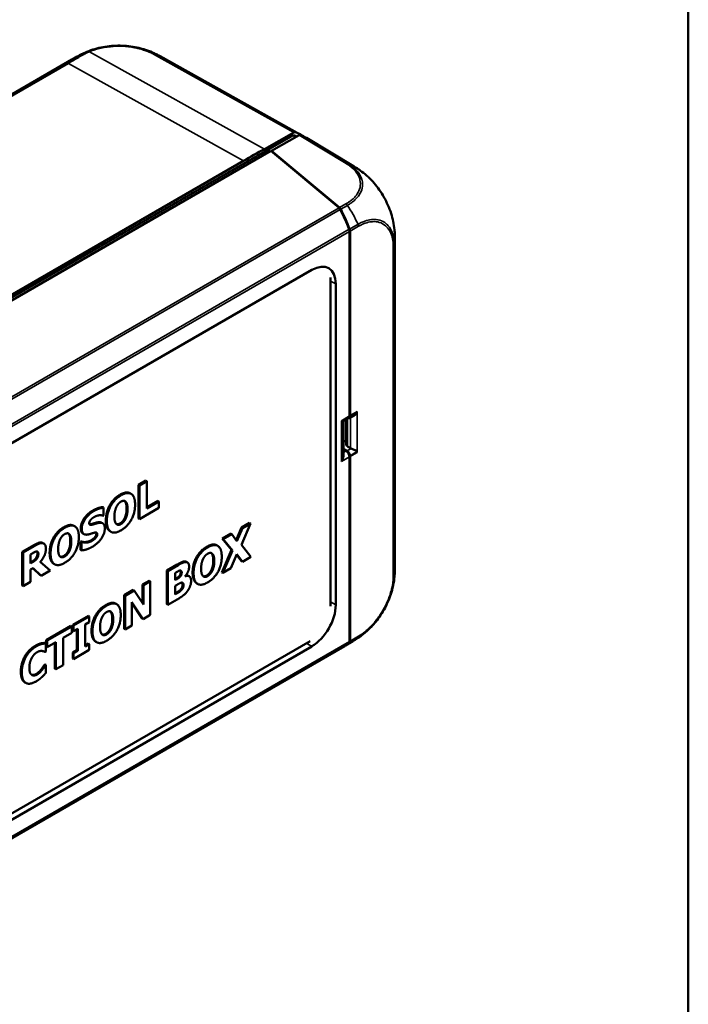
# Model space of a CAD drawing. Header units: millimetres. Extents: x 20 to 574, y 18 to 400.
# Tile 10 of 11: x 475 to 574, y 104 to 250. Entities that reach past the tile are written whole.
import ezdxf

# ---------------------------------------------------------------- set-up
doc = ezdxf.new("R2010")
doc.units = ezdxf.units.MM
doc.header["$LTSCALE"] = 2
for name, color, linetype, lineweight in [('Border (ISO)', 7, 'Continuous', 50), ('Visible (ISO)', 7, 'Continuous', 50), ('Visible Narrow (ISO)', 7, 'Continuous', 35)]:
    doc.layers.add(name, color=color, linetype=linetype, lineweight=lineweight)

# ---------------------------------------------------------------- blocks, each defined once
blk = doc.blocks.new('Borders Border')
at = {"layer": 'Border (ISO)'}
blk.add_line((287, 200), (287, 10), dxfattribs=at)

msp = doc.modelspace()

# ---------------------------------------------------------------- linework, layer by layer
at = {"layer": 'Visible (ISO)'}
for p, q in [((482.81, 244.21), (398.42, 195.49)), ((482.84, 244.23), (483.59, 244.66)), ((495.87, 244.71), (516.6, 233.15)), ((511.29, 230.99), (515.64, 233.45)), ((509.75, 229.7), (515.51, 232.97)), ((516.42, 233.02), (512.37, 230.73)), ((517.51, 232.64), (524.5, 228.45)), ((423.82, 179.68), (512.24, 230.73)), ((522.34, 222.29), (512.24, 230.73)), ((512.37, 230.73), (512.37, 230.63)), ((512.37, 230.73), (522.41, 222.33)), ((424.9, 180.71), (509.75, 229.7)), ((426.44, 182.01), (508.21, 229.22)), ((523.89, 218.38), (523.89, 218.8)), ((523.96, 217.84), (523.96, 218.85)), ((523.89, 191.49), (523.89, 218.38)), ((523.96, 191.55), (523.96, 217.84)), ((530.6, 168.99), (530.6, 217.69)), ((446.03, 171.36), (518.32, 213.1)), ((521.06, 163.34), (521.06, 211.97)), ((521.85, 211.06), (521.85, 163.52)), ((523.75, 191.17), (522.97, 190.72)), ((523.41, 190.97), (523.41, 187.28)), ((524.54, 191.51), (523.83, 191.17)), ((523.96, 191.45), (523.96, 191.55)), ((522.98, 185.63), (522.98, 190.72)), ((522.98, 187.61), (523.41, 187.9)), ((523.54, 186.31), (522.98, 186.64)), ((522.98, 186.56), (523.41, 186.31)), ((524.03, 186.73), (523.61, 186.98)), ((523.89, 158.56), (523.89, 185.45)), ((523.96, 185.47), (523.96, 185.57)), ((523.96, 159.18), (523.96, 185.47)), ((492.67, 181.31), (493.76, 181.93)), ((492.67, 176.32), (492.67, 181.31)), ((492.67, 181.31), (492.81, 181.22)), ((493.9, 181.85), (492.81, 181.22)), ((492.81, 181.22), (492.81, 176.24)), ((493.76, 181.93), (493.9, 181.85)), ((493.9, 177.82), (493.9, 181.85)), ((491.42, 180.05), (491.56, 179.97)), ((487.38, 178), (487.52, 177.92)), ((487.52, 176.78), (487.52, 177.92)), ((490.62, 178.9), (490.76, 178.82)), ((492.81, 176.24), (495.69, 177.9)), ((493.9, 177.98), (495.55, 178.93)), ((495.69, 178.85), (493.9, 177.82)), ((495.55, 178.93), (495.69, 178.85)), ((495.69, 177.9), (495.69, 178.85)), ((487.42, 176.73), (487.52, 176.78)), ((492.67, 176.32), (492.81, 176.24)), ((483.1, 175.24), (483.24, 175.16)), ((487.25, 175.68), (487.4, 175.6)), ((507.13, 173.09), (507.9, 174.99)), ((508.04, 174.91), (507.24, 172.94)), ((507.89, 172.4), (509.24, 175.6)), ((507.9, 174.99), (509.1, 175.68)), ((507.9, 174.99), (508.04, 174.91)), ((509.24, 175.6), (508.04, 174.91)), ((509.1, 175.68), (509.24, 175.6)), ((482.29, 174.09), (482.43, 174.01)), ((484.45, 174.09), (484.59, 174.01)), ((486.17, 173.49), (486.31, 173.41)), ((488.46, 174.42), (488.61, 174.34)), ((505.07, 173.36), (506.32, 174.08)), ((506.46, 174), (505.21, 173.27)), ((506.32, 174.08), (506.46, 174)), ((507.24, 172.94), (506.46, 174)), ((475.47, 171.37), (477.21, 172.38)), ((477.35, 172.29), (475.61, 171.29)), ((478.52, 172.69), (478.66, 172.6)), ((484.11, 172.86), (484.21, 172.92)), ((484.11, 171.68), (484.11, 172.86)), ((484.11, 172.86), (484.25, 172.78)), ((484.21, 172.92), (484.35, 172.84)), ((484.35, 172.84), (484.25, 172.78)), ((484.25, 172.78), (484.25, 171.6)), ((504.25, 172.35), (504.39, 172.27)), ((506.42, 171.66), (505.07, 173.36)), ((505.07, 173.36), (505.21, 173.27)), ((505.21, 173.27), (506.56, 171.58)), ((509.29, 170.65), (507.89, 172.4)), ((475.47, 166.39), (475.47, 171.37)), ((475.47, 171.37), (475.61, 171.29)), ((475.61, 171.29), (475.61, 166.31)), ((476.69, 171), (477.05, 171.21)), ((476.69, 169.66), (476.69, 171)), ((484.11, 171.68), (484.25, 171.6)), ((503.44, 171.2), (503.58, 171.11)), ((505.01, 168.34), (506.42, 171.66)), ((506.56, 171.58), (505.15, 168.26)), ((506.35, 168.95), (507.2, 171.03)), ((506.42, 171.66), (506.56, 171.58)), ((507.89, 170.01), (507.18, 170.96)), ((507.2, 171.03), (508.04, 169.92)), ((508.04, 169.92), (509.29, 170.65)), ((476.69, 169.82), (476.86, 169.92)), ((477, 169.84), (476.69, 169.66)), ((479.6, 168.61), (478.15, 169.89)), ((480.14, 169.62), (480.28, 169.53)), ((496.86, 168.62), (498.38, 169.49)), ((498.52, 169.41), (497, 168.53)), ((499.77, 169.9), (499.92, 169.82)), ((507.89, 170.01), (508.04, 169.92)), ((476.69, 168.76), (477.08, 168.99)), ((476.69, 166.93), (476.69, 168.76)), ((478.14, 167.93), (477.05, 168.97)), ((477.08, 168.99), (478.28, 167.85)), ((478.14, 167.93), (478.28, 167.85)), ((478.28, 167.85), (479.6, 168.61)), ((496.86, 163.63), (496.86, 168.62)), ((496.86, 168.62), (497, 168.53)), ((497, 168.53), (497, 163.55)), ((498.08, 168.25), (498.15, 168.29)), ((498.08, 167.19), (498.08, 168.25)), ((499.57, 167.77), (499.57, 167.79)), ((500.04, 167.84), (500.18, 167.76)), ((505.01, 168.34), (505.15, 168.26)), ((505.15, 168.26), (506.35, 168.95)), ((475.47, 166.39), (475.61, 166.31)), ((475.61, 166.31), (476.69, 166.93)), ((493.25, 166.53), (494.24, 167.11)), ((493.25, 163.81), (493.25, 166.53)), ((493.25, 166.53), (493.4, 166.45)), ((494.39, 167.02), (493.4, 166.45)), ((493.4, 166.45), (493.4, 163.6)), ((494.24, 167.11), (494.39, 167.02)), ((494.39, 162.04), (494.39, 167.02)), ((498.21, 167.27), (498.08, 167.19)), ((498.08, 166.34), (498.28, 166.45)), ((498.08, 165.08), (498.08, 166.34)), ((501.29, 166.72), (501.43, 166.64)), ((490.55, 164.97), (491.88, 165.74)), ((490.55, 159.99), (490.55, 164.97)), ((490.55, 164.97), (490.69, 164.89)), ((492.02, 165.66), (490.69, 164.89)), ((490.69, 164.89), (490.69, 159.91)), ((491.88, 165.74), (492.02, 165.66)), ((493.4, 163.6), (492.02, 165.66)), ((498.14, 165.12), (498.08, 165.08)), ((489.3, 163.72), (489.44, 163.64)), ((491.68, 163.95), (493.34, 161.44)), ((491.68, 160.48), (491.68, 163.95)), ((493.2, 161.52), (491.68, 163.82)), ((496.86, 163.63), (497, 163.55)), ((497, 163.55), (498.72, 164.55)), ((482.94, 160.58), (485.26, 161.92)), ((485.4, 161.84), (483.08, 160.5)), ((485.26, 161.92), (485.4, 161.84)), ((485.4, 160.97), (485.4, 161.84)), ((488.49, 162.57), (488.64, 162.49)), ((493.34, 161.44), (494.39, 162.04)), ((479.04, 158.33), (482.67, 160.42)), ((482.81, 160.34), (479.18, 158.24)), ((482.67, 160.42), (482.81, 160.34)), ((482.81, 159.39), (482.81, 160.34)), ((482.94, 159.71), (482.94, 160.58)), ((482.94, 160.58), (483.08, 160.5)), ((483.08, 160.5), (483.08, 159.63)), ((484.78, 160.61), (485.4, 160.97)), ((484.78, 157.37), (484.78, 160.61)), ((490.69, 159.91), (491.68, 160.48)), ((493.2, 161.52), (493.34, 161.44)), ((481.54, 158.66), (482.81, 159.39)), ((482.94, 159.71), (483.08, 159.63)), ((483.08, 159.63), (483.7, 159.99)), ((483.56, 156.82), (483.56, 159.91)), ((483.7, 159.99), (483.7, 156.74)), ((490.55, 159.99), (490.69, 159.91)), ((523.96, 158.18), (523.96, 159.18)), ((526.76, 159.94), (526.76, 159.94)), ((439.44, 109.1), (523.18, 157.45)), ((444.85, 115.89), (518.08, 158.17)), ((518.32, 157.4), (446.03, 115.67)), ((478.24, 157.84), (478.38, 157.76)), ((478.84, 157.9), (478.98, 157.81)), ((478.98, 156.63), (478.98, 157.81)), ((479.04, 157.38), (479.04, 158.33)), ((479.04, 158.33), (479.18, 158.24)), ((479.04, 157.38), (479.18, 157.29)), ((479.18, 158.24), (479.18, 157.29)), ((479.18, 157.29), (480.45, 158.03)), ((480.31, 154.08), (480.31, 157.95)), ((480.45, 158.03), (480.45, 154)), ((481.54, 154.63), (481.54, 158.66)), ((484.78, 157.53), (485.26, 157.81)), ((485.4, 157.72), (484.78, 157.37)), ((485.26, 157.81), (485.4, 157.72)), ((485.4, 156.86), (485.4, 157.72)), ((486.34, 158.09), (486.48, 158.01)), ((523.27, 157.51), (524.4, 158.17)), ((523.89, 158.14), (523.89, 158.56)), ((478.88, 156.56), (478.98, 156.63)), ((482.94, 156.47), (483.56, 156.82)), ((482.94, 155.6), (482.94, 156.47)), ((482.94, 156.47), (483.08, 156.38)), ((483.08, 155.52), (485.4, 156.86)), ((483.7, 156.74), (483.08, 156.38)), ((483.08, 156.38), (483.08, 155.52)), ((483.56, 156.82), (483.7, 156.74)), ((478.75, 154.68), (478.84, 154.73)), ((478.75, 154.68), (478.89, 154.6)), ((478.84, 154.73), (478.98, 154.65)), ((478.98, 154.65), (478.89, 154.6)), ((478.98, 153.48), (478.98, 154.65)), ((480.45, 154), (481.54, 154.63)), ((482.94, 155.6), (483.08, 155.52)), ((478.3, 154.02), (478.44, 153.94)), ((480.31, 154.08), (480.45, 154)), ((475.86, 152.07), (476, 151.99))]:
    msp.add_line(p, q, dxfattribs=at)
for centre, major_axis, ratio, start_param, end_param in [((490.99, 231.61), (-7.4, 13.05), 0.582215, 6.282855, 6.283048), ((488.57, 231.6), (7.3, 13.1), 0.577173, 6.283034, 6.28746), ((515.64, 233.04), (0.25, 0.433), 0.577306, 0.102508, 0.776633), ((509.17, 220.12), (7.5, 12.99), 0.57735, 6.241919, 6.385701), ((515.54, 232.67), (-0.234, -0.312), 0.626788, 3.317289, 4.105913), ((509.17, 220.12), (7.25, 12.56), 0.57735, 0.042039, 0.090095), ((516.41, 232.61), (0.25, 0.433), 0.577299, 0.102573, 0.776746), ((509.94, 219.69), (7.5, 12.99), 0.57735, 6.273745, 6.385774), ((508.18, -179.06), (250.02, 433.05), 0.577306, 0.776633, 0.78536), ((516.84, 215.56), (7.64, 12.91), 0.579966, 6.279891, 6.280132), ((522.33, 221.88), (-0.193, 0.465), 0.469287, 4.876326, 5.550482), ((522.4, 221.93), (0.193, -0.465), 0.469991, 1.735057, 2.408308), ((517, 217.09), (-5.79, 13.95), 0.469287, 4.662569, 4.876326), ((517.07, 217.13), (-5.78, 13.94), 0.469993, 4.662639, 4.876603), ((523.6, 219.04), (-0.193, 0.465), 0.469287, 3.988413, 4.662569), ((523.67, 219.09), (0.193, -0.465), 0.469991, 0.847753, 1.521093), ((518.31, 209), (2.51, 4.34), 0.575771, 5.499157, 7.067214), ((523.54, 191.7), (-0.295, 0.524), 0.572699, 2.797814, 3.935434), ((523.4, 191.77), (-0.345, 0.609), 0.57229, 3.14588, 3.931279), ((524.11, 187.31), (-0.699, -0.059), 0.624752, 6.23088, 7.016279), ((524.53, 187.07), (-0.699, -0.059), 0.624752, 0.733093, 0.875782), ((523.4, 185.74), (-0.345, 0.609), 0.57229, 3.931279, 5.493348), ((523.54, 185.82), (0.295, -0.524), 0.571828, 0.793056, 2.364613), ((515.6, 168.94), (15, 0.08), 0.573725, 6.280049, 6.280094), ((518.31, 161.49), (2.5, 4.33), 0.578934, 3.92836, 5.496418), ((517, 171.21), (-5.79, 13.95), 0.469287, 3.203015, 3.314256), ((517.07, 171.26), (5.79, -13.96), 0.468582, 0.054215, 0.172626), ((523.6, 158.38), (-0.193, 0.465), 0.469287, 3.314256, 3.988413), ((523.67, 158.42), (0.193, -0.465), 0.46858, 0.172637, 0.845947), ((516.8, 171.1), (7.6, -12.93), 0.572244, 6.28308, 6.283089)]:
    msp.add_ellipse(centre, major_axis=major_axis, ratio=ratio, start_param=start_param, end_param=end_param, dxfattribs=at)
for points, degree, knots in [([(485.93, 245.7), (486.68, 245.94), (487.51, 246.12), (489.19, 246.3), (490.06, 246.31), (491.74, 246.17), (492.57, 246.01), (493.41, 245.76), (493.49, 245.74), (493.57, 245.71)], 3, [0.0000018, 0.0000018, 0.0000018, 0.0000018, 0.2582469, 0.2582469, 0.5124826, 0.5124826, 0.7675129, 0.7675129, 0.794792, 0.794792, 0.794792, 0.794792]), ([(483.61, 244.67), (483.63, 244.68), (483.64, 244.68), (483.68, 244.71), (483.7, 244.72), (483.77, 244.75), (483.8, 244.77), (483.91, 244.84), (483.99, 244.88), (484.29, 245.03), (484.52, 245.14), (485.13, 245.41), (485.53, 245.56), (485.93, 245.7)], 3, [0.0026109, 0.0026109, 0.0026109, 0.0026109, 0.0081015, 0.0081015, 0.0164413, 0.0164413, 0.0291159, 0.0291159, 0.0548093, 0.0548093, 0.1316774, 0.1316774, 0.2583692, 0.2583692, 0.2583692, 0.2583692]), ([(493.57, 245.71), (493.96, 245.59), (494.34, 245.44), (494.91, 245.2), (495.09, 245.11), (495.37, 244.97), (495.46, 244.93), (495.6, 244.85), (495.65, 244.83), (495.74, 244.77), (495.79, 244.75), (495.83, 244.72)], 3, [0.0000103, 0.0000103, 0.0000103, 0.0000103, 0.1232033, 0.1232033, 0.1853435, 0.1853435, 0.2161673, 0.2161673, 0.2323579, 0.2323579, 0.2494451, 0.2494451, 0.2494451, 0.2494451]), ([(524.51, 228.45), (524.53, 228.44), (524.55, 228.42), (524.6, 228.39), (524.62, 228.38), (524.69, 228.34), (524.73, 228.31), (524.85, 228.24), (524.93, 228.18), (525.25, 227.98), (525.48, 227.81), (526.03, 227.39), (526.34, 227.13), (526.64, 226.85)], 3, [0, 0, 0, 0, 0.0084097, 0.0084097, 0.0176196, 0.0176196, 0.0321191, 0.0321191, 0.0608831, 0.0608831, 0.1470143, 0.1470143, 0.2692899, 0.2692899, 0.2692899, 0.2692899]), ([(526.7, 226.81), (527.27, 226.27), (527.81, 225.64), (528.78, 224.25), (529.22, 223.48), (529.92, 221.89), (530.19, 221.05), (530.35, 220.25)], 3, [0.0133755, 0.0133755, 0.0133755, 0.0133755, 0.2658791, 0.2658791, 0.5249857, 0.5249857, 0.7916497, 0.7916497, 0.7916497, 0.7916497]), ([(530.34, 220.3), (530.43, 219.88), (530.49, 219.44), (530.56, 218.79), (530.58, 218.57), (530.59, 218.25), (530.6, 218.14), (530.6, 217.97), (530.6, 217.92), (530.6, 217.83), (530.6, 217.8), (530.6, 217.74), (530.6, 217.71), (530.6, 217.69)], 3, [0, 0, 0, 0, 0.1314324, 0.1314324, 0.1978164, 0.1978164, 0.2307552, 0.2307552, 0.2475939, 0.2475939, 0.2565272, 0.2565272, 0.2660082, 0.2660082, 0.2660082, 0.2660082]), ([(523.89, 218.15), (523.9, 218.14), (523.9, 218.13), (523.92, 218.1), (523.93, 218.07), (523.95, 217.98), (523.96, 217.93), (523.96, 217.86), (523.96, 217.85), (523.96, 217.84)], 3, [0.254934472, 0.254934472, 0.254934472, 0.254934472, 0.255230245, 0.255230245, 0.25601963, 0.25601963, 0.25701644, 0.25701644, 0.25724871, 0.25724871, 0.25724871, 0.25724871]), ([(525.02, 191.96), (524.96, 191.87), (524.89, 191.77), (524.72, 191.62), (524.63, 191.55), (524.54, 191.51)], 3, [0, 0, 0, 0, 0.03309269, 0.03309269, 0.06412731, 0.06412731, 0.06412731, 0.06412731]), ([(522.97, 190.72), (522.96, 190.71), (522.93, 190.71), (522.84, 190.74), (522.77, 190.76), (522.69, 190.79)], 3, [0.4175005, 0.4175005, 0.4175005, 0.4175005, 0.45321772, 0.45321772, 0.49516078, 0.49516078, 0.49516078, 0.49516078]), ([(524.11, 186.69), (524.11, 186.69), (524.11, 186.69), (524.18, 186.67), (524.26, 186.63), (524.42, 186.56), (524.5, 186.52), (524.66, 186.45), (524.75, 186.41), (524.9, 186.34), (524.97, 186.31), (525.02, 186.29)], 3, [0.3064594, 0.3064594, 0.3064594, 0.3064594, 0.3065056, 0.3065056, 0.3317538, 0.3317538, 0.3570021, 0.3570021, 0.3873119, 0.3873119, 0.4176218, 0.4176218, 0.4176218, 0.4176218]), ([(522.69, 184.76), (522.77, 184.88), (522.84, 185.01), (522.94, 185.29), (522.97, 185.43), (522.98, 185.58), (522.98, 185.61), (522.98, 185.63)], 3, [0, 0, 0, 0, 0.04194307, 0.04194307, 0.08388614, 0.08388614, 0.09269421, 0.09269421, 0.09269421, 0.09269421]), ([(484.45, 174.09), (484.4, 174.12), (484.14, 174.38), (484.14, 174.9)], 2, [0.798283, 0.798283, 0.798283, 1, 2, 2, 2]), ([(488.46, 174.42), (488.44, 174.44), (487.85, 174.84), (487.85, 176.03)], 2, [0.950596, 0.950596, 0.950596, 1, 2, 2, 2]), ([(489.42, 175.48), (489.5, 175.46), (489.75, 175.48), (489.94, 175.58)], 2, [0.53481, 0.53481, 0.53481, 1, 2, 2, 2]), ([(477.72, 171.14), (477.72, 171.33), (477.65, 171.44), (477.65, 171.44)], 2, [0, 0, 0, 1, 1.031546, 1.031546, 1.031546]), ([(480.14, 169.62), (480.11, 169.63), (479.53, 170.03), (479.53, 171.23)], 2, [0.950596, 0.950596, 0.950596, 1, 2, 2, 2]), ([(481.1, 170.67), (481.17, 170.65), (481.43, 170.67), (481.62, 170.78)], 2, [0.53481, 0.53481, 0.53481, 1, 2, 2, 2]), ([(498.08, 167.35), (498.35, 167.51), (498.57, 167.65), (498.69, 167.78)], 2, [0.00926, 0.00926, 0.00926, 1, 2, 2, 2]), ([(498.92, 168.4), (498.92, 168.52), (498.86, 168.62), (498.86, 168.62)], 2, [0, 0, 0, 1, 1.03582, 1.03582, 1.03582]), ([(501.29, 166.72), (501.26, 166.74), (500.68, 167.13), (500.68, 168.33)], 2, [0.950596, 0.950596, 0.950596, 1, 2, 2, 2]), ([(502.25, 167.78), (502.32, 167.75), (502.58, 167.77), (502.77, 167.88)], 2, [0.53481, 0.53481, 0.53481, 1, 2, 2, 2]), ([(530.6, 168.99), (530.6, 168.97), (530.6, 168.94), (530.6, 168.89), (530.6, 168.86), (530.6, 168.78), (530.6, 168.73), (530.6, 168.58), (530.59, 168.48), (530.58, 168.08), (530.55, 167.78), (530.46, 166.99), (530.37, 166.5), (530.26, 166.02)], 3, [0, 0, 0, 0, 0.0080626, 0.0080626, 0.0174439, 0.0174439, 0.0323189, 0.0323189, 0.062417, 0.062417, 0.1527524, 0.1527524, 0.3021683, 0.3021683, 0.3021683, 0.3021683]), ([(498.08, 165.25), (498.43, 165.45), (498.74, 165.64), (498.9, 165.82)], 2, [0.100884, 0.100884, 0.100884, 1, 2, 2, 2]), ([(530.26, 166.02), (530.08, 165.25), (529.79, 164.45), (529.07, 162.92), (528.63, 162.18), (527.71, 160.93), (527.25, 160.4), (526.76, 159.94)], 3, [0.0000177, 0.0000177, 0.0000177, 0.0000177, 0.2552348, 0.2552348, 0.5090477, 0.5090477, 0.7242774, 0.7242774, 0.7242774, 0.7242774]), ([(486.34, 158.09), (486.31, 158.11), (485.73, 158.5), (485.73, 159.7)], 2, [0.950596, 0.950596, 0.950596, 1, 2, 2, 2]), ([(487.3, 159.15), (487.37, 159.12), (487.63, 159.14), (487.82, 159.25)], 2, [0.53481, 0.53481, 0.53481, 1, 2, 2, 2]), ([(523.96, 159.18), (523.96, 159.17), (523.96, 159.16), (523.96, 159.1), (523.95, 159.06), (523.93, 159.01), (523.92, 159), (523.9, 158.99), (523.9, 158.99), (523.89, 158.99)], 3, [0, 0, 0, 0, 0.00455373, 0.00455373, 0.02409641, 0.02409641, 0.03957249, 0.03957249, 0.04537122, 0.04537122, 0.04537122, 0.04537122]), ([(526.76, 159.94), (526.41, 159.6), (526.03, 159.28), (525.44, 158.84), (525.24, 158.7), (524.94, 158.49), (524.83, 158.43), (524.67, 158.33), (524.62, 158.3), (524.54, 158.25), (524.51, 158.23), (524.46, 158.2), (524.43, 158.18), (524.4, 158.17)], 3, [0, 0, 0, 0, 0.1472834, 0.1472834, 0.2218676, 0.2218676, 0.2590726, 0.2590726, 0.277826, 0.277826, 0.2875881, 0.2875881, 0.297896, 0.297896, 0.297896, 0.297896]), ([(475.86, 152.07), (475.85, 152.07), (475.27, 152.43), (475.27, 153.66)], 2, [0.982332, 0.982332, 0.982332, 1, 2, 2, 2]), ([(476.84, 153.2), (476.98, 153.15), (477.36, 153.21), (477.56, 153.33)], 2, [0.188941, 0.188941, 0.188941, 1, 2, 2, 2])]:
    msp.add_open_spline(points, degree=degree, knots=knots, dxfattribs=at)
for points, degree in [([(482.84, 244.23), (482.83, 244.22), (482.82, 244.22), (482.81, 244.21)], 3), ([(487.85, 176.03), (487.85, 177.23), (488.96, 179.27), (489.94, 179.83)], 2), ([(490.08, 179.75), (489.11, 179.19), (487.99, 177.15), (487.99, 175.95)], 2), ([(489.94, 179.83), (490.87, 180.37), (491.42, 180.05)], 2), ([(492.17, 178.36), (492.17, 179.57), (491.05, 180.31), (490.08, 179.75)], 2), ([(485.93, 177.5), (486.31, 177.72), (487.08, 177.98), (487.38, 178)], 2), ([(487.52, 177.92), (487.22, 177.9), (486.46, 177.64), (486.07, 177.42)], 2), ([(489.11, 176.6), (489.11, 177.04), (489.28, 177.78), (489.41, 178.05)], 2), ([(489.41, 178.05), (489.56, 178.34), (489.89, 178.7), (490.08, 178.81)], 2), ([(490.08, 178.81), (490.27, 178.92), (490.62, 178.95), (490.76, 178.82)], 2), ([(490.08, 174.56), (491.05, 175.12), (492.17, 177.15), (492.17, 178.36)], 2), ([(490.62, 178.9), (490.61, 178.91), (490.6, 178.91)], 2), ([(490.91, 177.8), (490.91, 178.25), (490.75, 178.78), (490.62, 178.9)], 2), ([(490.62, 176.37), (490.76, 176.67), (490.91, 177.33), (490.91, 177.8)], 2), ([(490.76, 178.82), (490.9, 178.7), (491.05, 178.16), (491.05, 177.72)], 2), ([(484.14, 174.9), (484.14, 175.6), (485.16, 177.06), (485.93, 177.5)], 2), ([(486.07, 177.42), (485.3, 176.98), (484.28, 175.52), (484.28, 174.82)], 2), ([(485.63, 176.15), (485.76, 176.28), (485.98, 176.46), (486.13, 176.54)], 2), ([(486.13, 176.54), (486.49, 176.75), (487.18, 176.83), (487.42, 176.73)], 2), ([(489.41, 175.49), (489.27, 175.62), (489.11, 176.14), (489.11, 176.6)], 2), ([(489.94, 175.58), (490.14, 175.7), (490.49, 176.09), (490.62, 176.37)], 2), ([(491.05, 177.72), (491.05, 177.25), (490.9, 176.58), (490.76, 176.29)], 2), ([(479.53, 171.23), (479.53, 172.42), (480.64, 174.46), (481.61, 175.03)], 2), ([(481.75, 174.94), (480.78, 174.38), (479.67, 172.34), (479.67, 171.14)], 2), ([(481.61, 175.03), (482.54, 175.56), (483.1, 175.24)], 2), ([(483.85, 173.56), (483.85, 174.76), (482.73, 175.5), (481.75, 174.94)], 2), ([(485.39, 175.61), (485.39, 175.74), (485.53, 176.04), (485.63, 176.15)], 2), ([(485.96, 175.44), (485.62, 175.33), (485.39, 175.42), (485.39, 175.61)], 2), ([(485.42, 175.44), (485.55, 175.43), (485.81, 175.52)], 2), ([(485.81, 175.52), (486.03, 175.59), (486.43, 175.71), (486.66, 175.75)], 2), ([(485.82, 172.12), (486.68, 172.61), (487.69, 174.1), (487.69, 174.84)], 2), ([(486.81, 175.67), (486.58, 175.63), (486.17, 175.5), (485.96, 175.44)], 2), ([(486.66, 175.75), (487.04, 175.81), (487.25, 175.68)], 2), ([(487.69, 174.84), (487.69, 175.36), (487.25, 175.74), (486.81, 175.67)], 2), ([(487.99, 175.95), (487.99, 174.76), (489.11, 174), (490.08, 174.56)], 2), ([(490.08, 175.5), (489.9, 175.39), (489.54, 175.37), (489.41, 175.49)], 2), ([(490.76, 176.29), (490.63, 176.01), (490.28, 175.61), (490.08, 175.5)], 2), ([(481.08, 173.24), (481.23, 173.54), (481.56, 173.89), (481.76, 174.01)], 2), ([(481.75, 169.75), (482.73, 170.31), (483.85, 172.34), (483.85, 173.56)], 2), ([(481.76, 174.01), (481.95, 174.11), (482.3, 174.14), (482.43, 174.01)], 2), ([(482.29, 174.09), (482.28, 174.1), (482.27, 174.11)], 2), ([(482.59, 172.99), (482.59, 173.44), (482.43, 173.97), (482.29, 174.09)], 2), ([(482.43, 174.01), (482.57, 173.89), (482.73, 173.36), (482.73, 172.91)], 2), ([(484.28, 174.82), (484.28, 174.3), (484.71, 173.86), (485.21, 173.95)], 2), ([(485.21, 173.95), (485.43, 173.99), (485.93, 174.16), (486.15, 174.22)], 2), ([(485.68, 173.11), (485.78, 173.16), (486.08, 173.39), (486.17, 173.49)], 2), ([(486.31, 173.41), (486.22, 173.3), (485.92, 173.08), (485.82, 173.03)], 2), ([(486.15, 174.22), (486.33, 174.27), (486.58, 174.18), (486.58, 173.99)], 2), ([(486.17, 173.49), (486.28, 173.61), (486.44, 173.91), (486.44, 174.07)], 2), ([(486.58, 173.99), (486.58, 173.82), (486.42, 173.53), (486.31, 173.41)], 2), ([(486.44, 174.07), (486.44, 174.18), (486.4, 174.24)], 2), ([(477.21, 172.38), (477.57, 172.58), (478.1, 172.79), (478.32, 172.75)], 2), ([(478.47, 172.67), (478.24, 172.7), (477.71, 172.5), (477.35, 172.29)], 2), ([(478.32, 172.75), (478.43, 172.74), (478.52, 172.69)], 2), ([(478.97, 171.86), (478.97, 172.27), (478.7, 172.64), (478.47, 172.67)], 2), ([(480.79, 171.79), (480.79, 172.23), (480.95, 172.97), (481.08, 173.24)], 2), ([(482.3, 171.56), (482.43, 171.86), (482.59, 172.52), (482.59, 172.99)], 2), ([(482.73, 172.91), (482.73, 172.44), (482.58, 171.78), (482.44, 171.48)], 2), ([(484.21, 172.92), (484.54, 172.79), (485.32, 172.9), (485.68, 173.11)], 2), ([(484.25, 171.6), (484.58, 171.62), (485.32, 171.83), (485.82, 172.12)], 2), ([(485.82, 173.03), (485.46, 172.81), (484.68, 172.71), (484.35, 172.84)], 2), ([(500.68, 168.33), (500.68, 169.53), (501.79, 171.57), (502.76, 172.13)], 2), ([(502.9, 172.05), (501.93, 171.48), (500.82, 169.45), (500.82, 168.25)], 2), ([(502.76, 172.13), (503.69, 172.67), (504.25, 172.35)], 2), ([(504.99, 170.66), (504.99, 171.87), (503.88, 172.61), (502.9, 172.05)], 2), ([(476.86, 169.92), (477.08, 170.05), (477.4, 170.3), (477.51, 170.46)], 2), ([(477.05, 171.21), (477.24, 171.31), (477.49, 171.43), (477.59, 171.44)], 2), ([(477.51, 170.46), (477.61, 170.62), (477.72, 170.93), (477.72, 171.14)], 2), ([(477.59, 171.44), (477.73, 171.45), (477.86, 171.25), (477.86, 171.06)], 2), ([(477.86, 171.06), (477.86, 170.85), (477.76, 170.54), (477.65, 170.38)], 2), ([(478.15, 169.89), (478.52, 170.32), (478.97, 171.29), (478.97, 171.86)], 2), ([(479.67, 171.14), (479.67, 169.95), (480.78, 169.19), (481.75, 169.75)], 2), ([(481.08, 170.69), (480.94, 170.81), (480.79, 171.33), (480.79, 171.79)], 2), ([(481.76, 170.7), (481.57, 170.59), (481.22, 170.56), (481.08, 170.69)], 2), ([(481.62, 170.78), (481.81, 170.89), (482.17, 171.28), (482.3, 171.56)], 2), ([(482.44, 171.48), (482.31, 171.2), (481.95, 170.81), (481.76, 170.7)], 2), ([(502.23, 170.34), (502.38, 170.64), (502.71, 170.99), (502.91, 171.11)], 2), ([(502.9, 166.86), (503.88, 167.42), (504.99, 169.45), (504.99, 170.66)], 2), ([(502.91, 171.11), (503.1, 171.22), (503.45, 171.24), (503.58, 171.11)], 2), ([(503.44, 171.2), (503.43, 171.2), (503.42, 171.21)], 2), ([(503.73, 170.09), (503.73, 170.54), (503.58, 171.08), (503.44, 171.2)], 2), ([(503.58, 171.11), (503.72, 171), (503.88, 170.46), (503.88, 170.01)], 2), ([(477.65, 170.38), (477.54, 170.22), (477.22, 169.97), (477, 169.84)], 2), ([(498.38, 169.49), (498.85, 169.77), (499.34, 169.97), (499.56, 169.96)], 2), ([(499.7, 169.87), (499.49, 169.88), (499, 169.69), (498.52, 169.41)], 2), ([(499.56, 169.96), (499.68, 169.95), (499.77, 169.9)], 2), ([(499.57, 167.79), (499.85, 168.09), (500.16, 168.84), (500.16, 169.2)], 2), ([(500.16, 169.2), (500.16, 169.51), (499.93, 169.87), (499.7, 169.87)], 2), ([(501.94, 168.89), (501.94, 169.34), (502.1, 170.07), (502.23, 170.34)], 2), ([(503.44, 168.66), (503.58, 168.96), (503.73, 169.63), (503.73, 170.09)], 2), ([(503.88, 170.01), (503.88, 169.54), (503.73, 168.88), (503.59, 168.58)], 2), ([(498.15, 168.29), (498.44, 168.46), (498.73, 168.62), (498.84, 168.62)], 2), ([(498.83, 167.7), (498.71, 167.57), (498.49, 167.43), (498.21, 167.27)], 2), ([(498.69, 167.78), (498.82, 167.93), (498.92, 168.23), (498.92, 168.4)], 2), ([(499.06, 168.32), (499.06, 168.15), (498.96, 167.85), (498.83, 167.7)], 2), ([(498.84, 168.62), (498.95, 168.63), (499.06, 168.44), (499.06, 168.32)], 2), ([(500.45, 167.07), (500.45, 167.58), (499.97, 167.9), (499.57, 167.77)], 2), ([(499.67, 167.9), (499.88, 167.93), (500.04, 167.84)], 2), ([(500.82, 168.25), (500.82, 167.05), (501.93, 166.29), (502.9, 166.86)], 2), ([(502.23, 167.79), (502.09, 167.92), (501.94, 168.43), (501.94, 168.89)], 2), ([(502.91, 167.8), (502.72, 167.69), (502.37, 167.66), (502.23, 167.79)], 2), ([(502.77, 167.88), (502.96, 167.99), (503.31, 168.39), (503.44, 168.66)], 2), ([(503.59, 168.58), (503.46, 168.31), (503.1, 167.91), (502.91, 167.8)], 2), ([(498.28, 166.45), (498.56, 166.62), (498.91, 166.81), (499.01, 166.82)], 2), ([(498.9, 165.82), (499.05, 165.98), (499.19, 166.34), (499.19, 166.52)], 2), ([(499.01, 166.82), (499.17, 166.85), (499.33, 166.68), (499.33, 166.44)], 2), ([(499.33, 166.44), (499.33, 166.26), (499.19, 165.9), (499.04, 165.74)], 2), ([(499.19, 166.52), (499.19, 166.73), (499.12, 166.82)], 2), ([(500, 165.69), (500.2, 165.99), (500.45, 166.7), (500.45, 167.07)], 2), ([(499.04, 165.74), (498.88, 165.56), (498.56, 165.36), (498.14, 165.12)], 2), ([(498.72, 164.55), (499.17, 164.81), (499.75, 165.33), (500, 165.69)], 2), ([(485.73, 159.7), (485.73, 160.9), (486.84, 162.94), (487.82, 163.5)], 2), ([(487.96, 163.42), (486.98, 162.85), (485.87, 160.82), (485.87, 159.62)], 2), ([(487.82, 163.5), (488.75, 164.04), (489.3, 163.72)], 2), ([(490.05, 162.03), (490.05, 163.24), (488.93, 163.98), (487.96, 163.42)], 2), ([(487.29, 161.71), (487.44, 162.01), (487.76, 162.36), (487.96, 162.48)], 2), ([(487.96, 162.48), (488.15, 162.59), (488.5, 162.61), (488.64, 162.49)], 2), ([(487.96, 158.23), (488.93, 158.79), (490.05, 160.82), (490.05, 162.03)], 2), ([(488.49, 162.57), (488.49, 162.57), (488.48, 162.58)], 2), ([(488.79, 161.47), (488.79, 161.91), (488.63, 162.45), (488.49, 162.57)], 2), ([(488.64, 162.49), (488.77, 162.37), (488.93, 161.83), (488.93, 161.38)], 2), ([(486.99, 160.26), (486.99, 160.71), (487.15, 161.44), (487.29, 161.71)], 2), ([(487.28, 159.16), (487.15, 159.29), (486.99, 159.8), (486.99, 160.26)], 2), ([(488.5, 160.03), (488.64, 160.33), (488.79, 161), (488.79, 161.47)], 2), ([(488.93, 161.38), (488.93, 160.92), (488.78, 160.25), (488.64, 159.95)], 2), ([(485.87, 159.62), (485.87, 158.42), (486.98, 157.66), (487.96, 158.23)], 2), ([(487.96, 159.17), (487.77, 159.06), (487.42, 159.03), (487.28, 159.16)], 2), ([(487.82, 159.25), (488.01, 159.36), (488.37, 159.76), (488.5, 160.03)], 2), ([(488.64, 159.95), (488.51, 159.68), (488.15, 159.28), (487.96, 159.17)], 2), ([(475.27, 153.66), (475.27, 154.84), (476.41, 156.91), (477.39, 157.47)], 2), ([(477.53, 157.39), (476.56, 156.83), (475.41, 154.76), (475.41, 153.58)], 2), ([(477.39, 157.47), (477.64, 157.62), (478.05, 157.79), (478.24, 157.84)], 2), ([(478.38, 157.76), (478.19, 157.7), (477.78, 157.54), (477.53, 157.39)], 2), ([(478.24, 157.84), (478.39, 157.87), (478.73, 157.9), (478.84, 157.9)], 2), ([(478.98, 157.81), (478.88, 157.82), (478.53, 157.79), (478.38, 157.76)], 2), ([(476.9, 155.71), (477.08, 156.03), (477.46, 156.42), (477.7, 156.55)], 2), ([(477.7, 156.55), (477.9, 156.67), (478.26, 156.73), (478.41, 156.71)], 2), ([(478.41, 156.71), (478.56, 156.69), (478.8, 156.6), (478.88, 156.56)], 2), ([(476.53, 154.22), (476.53, 154.66), (476.74, 155.43), (476.9, 155.71)], 2), ([(478.3, 154.02), (478.44, 154.21), (478.67, 154.55), (478.75, 154.68)], 2), ([(478.89, 154.6), (478.81, 154.47), (478.59, 154.12), (478.44, 153.94)], 2), ([(475.41, 153.58), (475.41, 152.35), (476.55, 151.65), (477.52, 152.21)], 2), ([(476.92, 153.15), (476.74, 153.24), (476.53, 153.75), (476.53, 154.22)], 2), ([(477.71, 153.25), (477.5, 153.13), (477.09, 153.06), (476.92, 153.15)], 2), ([(477.56, 153.33), (477.78, 153.45), (478.17, 153.84), (478.3, 154.02)], 2), ([(478.44, 153.94), (478.31, 153.76), (477.92, 153.37), (477.71, 153.25)], 2), ([(478.39, 152.86), (478.55, 153.01), (478.87, 153.35), (478.98, 153.48)], 2), ([(477.52, 152.21), (477.83, 152.39), (478.18, 152.67), (478.39, 152.86)], 2)]:
    msp.add_open_spline(points, degree=degree, dxfattribs=at)
at = {"layer": 'Visible Narrow (ISO)'}
for p, q in [((511.29, 230.99), (485.44, 245.39)), ((494.91, 245.01), (515.64, 233.45)), ((515.86, 233.49), (495.13, 245.04)), ((482.08, 243.7), (400.76, 196.75)), ((400.98, 196.71), (482.3, 243.66)), ((482.3, 243.66), (508.21, 229.22)), ((515.51, 232.97), (515.91, 232.73)), ((516.05, 232.82), (515.73, 233)), ((516.42, 233.02), (523.4, 228.84)), ((523.62, 228.87), (516.64, 233.06)), ((509.75, 229.7), (510.1, 229.5)), ((522.34, 222.29), (438.23, 173.73)), ((438.49, 173.54), (522.52, 222.05)), ((523.35, 222.87), (522.41, 222.33)), ((522.59, 222.09), (523.57, 222.65)), ((523.83, 219.11), (440.36, 170.92)), ((440.45, 170.63), (523.89, 218.8)), ((525.15, 219.86), (523.9, 219.15)), ((523.96, 218.85), (525.23, 219.56)), ((530.36, 216.55), (530.36, 167.87)), ((530.51, 168.04), (530.51, 216.72)), ((521.06, 211.42), (521.85, 211.06)), ((523.89, 191.49), (522.69, 190.79)), ((523.61, 186.98), (523.61, 191.09)), ((525.02, 192.16), (523.96, 191.55)), ((525.02, 191.96), (523.96, 191.45)), ((524.03, 191.27), (524.03, 186.73)), ((525.02, 191.96), (525.02, 192.16)), ((525.02, 186.29), (525.02, 191.96)), ((522.69, 184.76), (522.69, 190.79)), ((524.11, 186.69), (523.54, 186.31)), ((522.69, 184.76), (523.89, 185.45)), ((523.41, 186.31), (522.98, 186.07)), ((523.96, 185.57), (525.02, 186.29)), ((523.96, 185.47), (525.02, 186.08)), ((525.02, 186.08), (525.02, 186.29)), ((489.94, 179.83), (490.08, 179.75)), ((490.91, 177.8), (491.05, 177.72)), ((485.93, 177.5), (486.07, 177.42)), ((490.62, 176.37), (490.76, 176.29)), ((481.61, 175.03), (481.75, 174.94)), ((484.14, 174.9), (484.28, 174.82)), ((485.81, 175.52), (485.96, 175.44)), ((486.66, 175.75), (486.81, 175.67)), ((487.85, 176.03), (487.99, 175.95)), ((489.94, 175.58), (490.08, 175.5)), ((486.44, 174.07), (486.58, 173.99)), ((477.21, 172.38), (477.35, 172.29)), ((478.32, 172.75), (478.47, 172.67)), ((482.59, 172.99), (482.73, 172.91)), ((485.68, 173.11), (485.82, 173.03)), ((502.76, 172.13), (502.9, 172.05)), ((477.51, 170.46), (477.65, 170.38)), ((477.72, 171.14), (477.86, 171.06)), ((479.53, 171.23), (479.67, 171.14)), ((481.62, 170.78), (481.76, 170.7)), ((482.3, 171.56), (482.44, 171.48)), ((476.86, 169.92), (477, 169.84)), ((498.38, 169.49), (498.52, 169.41)), ((499.56, 169.96), (499.7, 169.87)), ((503.73, 170.09), (503.88, 170.01)), ((498.69, 167.78), (498.83, 167.7)), ((498.92, 168.4), (499.06, 168.32)), ((500.68, 168.33), (500.82, 168.25)), ((502.77, 167.88), (502.91, 167.8)), ((503.44, 168.66), (503.59, 168.58)), ((498.08, 167.35), (498.21, 167.27)), ((499.19, 166.52), (499.33, 166.44)), ((498.08, 165.15), (498.14, 165.12)), ((498.9, 165.82), (499.04, 165.74)), ((487.82, 163.5), (487.96, 163.42)), ((521.85, 163.52), (521.06, 163.97)), ((488.79, 161.47), (488.93, 161.38)), ((485.73, 159.7), (485.87, 159.62)), ((487.82, 159.25), (487.96, 159.17)), ((488.5, 160.03), (488.64, 159.95)), ((525.23, 158.92), (523.96, 158.18)), ((440.36, 109.74), (523.83, 157.93)), ((523.89, 158.14), (440.45, 109.96)), ((477.39, 157.47), (477.53, 157.39)), ((517.53, 157.85), (518.32, 157.4)), ((523.9, 157.97), (525.15, 158.71)), ((475.27, 153.66), (475.41, 153.58)), ((476.89, 153.17), (476.92, 153.15)), ((477.56, 153.33), (477.71, 153.25))]:
    msp.add_line(p, q, dxfattribs=at)
for centre, major_axis, ratio, start_param, end_param in [((490.99, 231.61), (-7.4, 13.05), 0.582215, 6.185022, 6.282855), ((318.56, 184.62), (-270.53, -133.8), 0.07886, 2.187435, 2.190963), ((312.82, 182.24), (280.27, 138.72), 0.078468, 5.329262, 5.332657), ((484.59, 244.57), (-0.243, 0.437), 0.573484, 5.51711, 6.188192), ((485.44, 244.98), (-0.191, 0.462), 0.485836, 5.577025, 6.245009), ((494.91, 244.59), (0.243, 0.437), 0.577306, 0.093877, 0.767668), ((488.57, 231.6), (7.3, 13.1), 0.577173, 0.004275, 0.093638), ((316.7, 183.68), (-269.65, -135.14), 0.083131, 2.188735, 2.195961), ((482.3, 243.25), (-0.25, 0.433), 0.57735, 5.506514, 6.18067), ((311.01, 181.33), (279.36, 140.1), 0.082738, 5.330311, 5.337286), ((483.81, 244.25), (-0.233, 0.313), 0.629508, 5.321764, 6.096734), ((523.39, 228.43), (0.261, 0.427), 0.582492, 0.119379, 0.791002), ((516.84, 215.56), (7.64, 12.91), 0.579966, 6.280132, 6.392214), ((523.35, 222.46), (-0.247, 0.435), 0.582291, 4.818855, 5.491592), ((516.81, 216.98), (7.4, -13.05), 0.582168, 1.46311, 1.677145), ((524.87, 219.77), (0.243, -0.437), 0.587688, 0.795465, 1.465493), ((515.6, 217.63), (15, 0.08), 0.580913, 6.168765, 6.279995), ((530.01, 216.75), (0.5, 0), 0.57735, 5.497349, 6.169763), ((530.01, 168.07), (0.5, -0.005), 0.570606, 5.504232, 6.174043), ((515.6, 168.94), (15, 0.08), 0.573725, 6.168749, 6.272572), ((515.6, 168.94), (15, 0.08), 0.573725, 6.272581, 6.280049), ((524.87, 159.12), (0.253, -0.431), 0.572367, 0.107828, 0.781017), ((516.8, 171.1), (7.6, -12.93), 0.572244, 6.283089, 6.390902)]:
    msp.add_ellipse(centre, major_axis=major_axis, ratio=ratio, start_param=start_param, end_param=end_param, dxfattribs=at)
for points, knots in [([(485.26, 245.45), (485.02, 245.35), (484.8, 245.25), (484.58, 245.13), (484.53, 245.1), (484.48, 245.08), (484.44, 245.05), (484.42, 245.04), (484.39, 245.03), (484.37, 245.02)], [-0.1126044, -0.1126044, -0.1126044, -0.1126044, -0.0281057, -0.0281057, -0.0281057, -0.0092367, -0.0092367, -0.0092367, -0.0002094, -0.0002094, -0.0002094, -0.0002094]), ([(484.59, 244.98), (484.61, 244.99), (484.63, 245), (484.7, 245.04), (484.74, 245.06), (485, 245.2), (485.22, 245.3), (485.44, 245.39)], [0, 0, 0, 0, 0.0092367, 0.0092367, 0.0281057, 0.0281057, 0.1126044, 0.1126044, 0.1126044, 0.1126044]), ([(485.93, 245.7), (485.84, 245.67), (485.76, 245.64), (485.53, 245.56), (485.4, 245.5), (485.26, 245.45)], [-0.07647639, -0.07647639, -0.07647639, -0.07647639, -0.04838931, -0.04838931, 0, 0, 0, 0]), ([(485.44, 245.39), (485.57, 245.45), (485.71, 245.5), (486, 245.61), (486.16, 245.66), (486.86, 245.87), (487.42, 245.99), (488.21, 246.1), (488.42, 246.13), (488.73, 246.15), (488.82, 246.16), (489.23, 246.19), (489.54, 246.2), (490.46, 246.19), (491.07, 246.15), (491.88, 246.02), (492.09, 245.99), (492.32, 245.94), (492.33, 245.94), (492.41, 245.92), (492.49, 245.9), (492.87, 245.81), (493.16, 245.73), (493.64, 245.57), (493.85, 245.5), (494.07, 245.41), (494.09, 245.4), (494.16, 245.37), (494.21, 245.35), (494.45, 245.25), (494.64, 245.15), (494.85, 245.04), (494.88, 245.02), (494.91, 245.01)], [0, 0, 0, 0, 0.048389, 0.048389, 0.104397, 0.104397, 0.283791, 0.283791, 0.347249, 0.347249, 0.37507, 0.37507, 0.469057, 0.469057, 0.649738, 0.649738, 0.717846, 0.717846, 0.720853, 0.720853, 0.745839, 0.745839, 0.84206, 0.84206, 0.913236, 0.913236, 0.923014, 0.923014, 0.939437, 0.939437, 1.013429, 1.013429, 1.026218, 1.026218, 1.026218, 1.026218]), ([(495.13, 245.04), (495.1, 245.06), (495.07, 245.08), (494.84, 245.2), (494.65, 245.29), (494.4, 245.4), (494.35, 245.42), (494.28, 245.45), (494.25, 245.46), (494.02, 245.56), (493.81, 245.63), (493.58, 245.71), (493.58, 245.71), (493.57, 245.71)], [-1.0260633, -1.0260633, -1.0260633, -1.0260633, -1.0134285, -1.0134285, -0.9394366, -0.9394366, -0.923014, -0.923014, -0.9132356, -0.9132356, -0.84206, -0.84206, -0.8395545, -0.8395545, -0.8395545, -0.8395545]), ([(523.4, 228.84), (523.47, 228.79), (523.55, 228.74), (523.74, 228.62), (523.85, 228.54), (524.16, 228.31), (524.34, 228.15), (524.52, 227.97), (524.53, 227.96), (524.64, 227.84), (524.74, 227.74), (525.09, 227.29), (525.28, 226.93), (525.41, 226.52), (525.42, 226.47), (525.52, 226.06), (525.52, 225.68), (525.37, 224.98), (525.23, 224.66), (525.03, 224.35), (525.02, 224.34), (524.88, 224.13), (524.71, 223.93), (524.45, 223.66), (524.38, 223.6), (524.16, 223.41), (524.01, 223.29), (523.72, 223.09), (523.58, 223), (523.41, 222.9), (523.38, 222.88), (523.36, 222.87), (523.36, 222.87), (523.35, 222.87)], [0, 0, 0, 0, 0.033265, 0.033265, 0.083817, 0.083817, 0.183615, 0.183615, 0.189978, 0.189978, 0.251965, 0.251965, 0.442731, 0.442731, 0.466107, 0.466107, 0.658512, 0.658512, 0.829942, 0.829942, 0.832197, 0.832197, 0.948699, 0.948699, 0.989901, 0.989901, 1.065802, 1.065802, 1.12838, 1.12838, 1.138662, 1.138662, 1.138975, 1.138975, 1.138975, 1.138975]), ([(523.57, 222.65), (523.57, 222.65), (523.57, 222.65), (523.6, 222.67), (523.63, 222.68), (523.8, 222.78), (523.95, 222.88), (524.26, 223.09), (524.41, 223.21), (524.64, 223.41), (524.71, 223.48), (524.99, 223.75), (525.17, 223.96), (525.31, 224.18), (525.32, 224.19), (525.53, 224.51), (525.68, 224.85), (525.84, 225.58), (525.83, 225.97), (525.73, 226.41), (525.71, 226.45), (525.59, 226.88), (525.39, 227.26), (525.02, 227.72), (524.92, 227.84), (524.8, 227.96), (524.79, 227.97), (524.6, 228.16), (524.41, 228.32), (524.09, 228.57), (523.97, 228.65), (523.78, 228.77), (523.69, 228.82), (523.62, 228.87)], [-1.138859, -1.138859, -1.138859, -1.138859, -1.138662, -1.138662, -1.12838, -1.12838, -1.065802, -1.065802, -0.989901, -0.989901, -0.948699, -0.948699, -0.832197, -0.832197, -0.829942, -0.829942, -0.658512, -0.658512, -0.466107, -0.466107, -0.442731, -0.442731, -0.251965, -0.251965, -0.189978, -0.189978, -0.183615, -0.183615, -0.083817, -0.083817, -0.033265, -0.033265, 0.000021, 0.000021, 0.000021, 0.000021]), ([(526.64, 226.85), (526.66, 226.84), (526.68, 226.82), (526.84, 226.67), (526.97, 226.54), (527.22, 226.27), (527.35, 226.14), (527.64, 225.81), (527.8, 225.61), (528.01, 225.34), (528.07, 225.26), (528.18, 225.11), (528.23, 225.04), (528.35, 224.86), (528.42, 224.76), (528.58, 224.52), (528.67, 224.37), (528.84, 224.11), (528.91, 223.98), (529.02, 223.79), (529.05, 223.72), (529.37, 223.15), (529.61, 222.62), (529.85, 222), (529.88, 221.91), (529.94, 221.74), (529.97, 221.65), (530.01, 221.53), (530.02, 221.5), (530.15, 221.09), (530.26, 220.71), (530.33, 220.32), (530.34, 220.31), (530.34, 220.3)], [1.1995724, 1.1995724, 1.1995724, 1.1995724, 1.2080301, 1.2080301, 1.2633175, 1.2633175, 1.3173088, 1.3173088, 1.3895667, 1.3895667, 1.4162964, 1.4162964, 1.4418504, 1.4418504, 1.4764156, 1.4764156, 1.5232717, 1.5232717, 1.5637701, 1.5637701, 1.5848037, 1.5848037, 1.7455756, 1.7455756, 1.7728129, 1.7728129, 1.7988969, 1.7988969, 1.8089464, 1.8089464, 1.9251761, 1.9251761, 1.9280918, 1.9280918, 1.9280918, 1.9280918]), ([(530.51, 216.72), (530.51, 216.8), (530.51, 216.88), (530.5, 217), (530.5, 217.04), (530.49, 217.21), (530.48, 217.33), (530.46, 217.49), (530.46, 217.53), (530.42, 217.81), (530.37, 218.05), (530.3, 218.32), (530.29, 218.36), (530.22, 218.57), (530.16, 218.73), (529.92, 219.26), (529.69, 219.59), (529.39, 219.88), (529.36, 219.9), (529.04, 220.18), (528.71, 220.36), (528.02, 220.56), (527.67, 220.59), (527.24, 220.56), (527.18, 220.56), (526.81, 220.52), (526.49, 220.44), (525.99, 220.26), (525.8, 220.19), (525.54, 220.06), (525.38, 219.99), (525.23, 219.9), (525.16, 219.86), (525.16, 219.86), (525.15, 219.86)], [-1.140393, -1.140393, -1.140393, -1.140393, -1.11054, -1.11054, -1.096174, -1.096174, -1.05123, -1.05123, -1.036717, -1.036717, -0.941617, -0.941617, -0.924097, -0.924097, -0.850614, -0.850614, -0.669558, -0.669558, -0.648126, -0.648126, -0.464975, -0.464975, -0.299663, -0.299663, -0.273655, -0.273655, -0.139246, -0.139246, -0.062292, -0.062292, -0.031758, -0.001224, -0.001224, -0.000021, -0.000021, -0.000021, -0.000021]), ([(525.23, 219.56), (525.23, 219.56), (525.23, 219.56), (525.31, 219.61), (525.45, 219.69), (525.59, 219.76), (525.85, 219.88), (526.03, 219.95), (526.51, 220.12), (526.82, 220.19), (527.17, 220.23), (527.23, 220.23), (527.64, 220.26), (527.98, 220.23), (528.64, 220.03), (528.96, 219.86), (529.26, 219.6), (529.29, 219.57), (529.58, 219.3), (529.8, 218.98), (530.03, 218.48), (530.09, 218.32), (530.15, 218.12), (530.16, 218.08), (530.24, 217.83), (530.28, 217.6), (530.32, 217.32), (530.32, 217.29), (530.34, 217.14), (530.35, 217.02), (530.36, 216.86), (530.36, 216.82), (530.36, 216.71), (530.36, 216.63), (530.36, 216.55)], [0, 0, 0, 0, 0.001224, 0.001224, 0.031758, 0.062292, 0.062292, 0.139246, 0.139246, 0.273655, 0.273655, 0.299663, 0.299663, 0.464975, 0.464975, 0.648126, 0.648126, 0.669558, 0.669558, 0.850614, 0.850614, 0.924097, 0.924097, 0.941617, 0.941617, 1.036717, 1.036717, 1.05123, 1.05123, 1.096174, 1.096174, 1.11054, 1.11054, 1.140022, 1.140022, 1.140022, 1.140022]), ([(523.89, 217.81), (523.91, 217.81), (523.93, 217.82), (523.95, 217.83), (523.96, 217.84)], [-1.7040835, -1.7040835, -1.7040835, -1.7040835, -1.6967549, -1.69080707, -1.69080707, -1.69080707, -1.69080707]), ([(530.36, 167.87), (530.36, 167.79), (530.36, 167.7), (530.36, 167.61), (530.36, 167.6), (530.36, 167.5), (530.35, 167.42), (530.34, 167.27), (530.34, 167.21), (530.3, 166.84), (530.25, 166.52), (530.18, 166.16), (530.17, 166.12), (530.11, 165.85), (530.04, 165.6), (529.94, 165.24), (529.91, 165.14), (529.73, 164.61), (529.56, 164.18), (529.32, 163.67), (529.28, 163.58), (529.01, 163.03), (528.75, 162.58), (528.42, 162.07), (528.37, 162), (528, 161.46), (527.65, 161.02), (527.17, 160.49), (527.04, 160.36), (526.73, 160.05), (526.55, 159.89), (526.32, 159.69), (526.28, 159.66), (526.06, 159.48), (525.88, 159.35), (525.63, 159.17), (525.47, 159.06), (525.31, 158.97), (525.23, 158.92), (525.23, 158.92), (525.23, 158.92)], [0, 0, 0, 0, 0.030177, 0.030177, 0.034281, 0.034281, 0.064188, 0.064188, 0.085224, 0.085224, 0.195029, 0.195029, 0.205845, 0.205845, 0.288195, 0.288195, 0.321394, 0.321394, 0.462393, 0.462393, 0.490247, 0.490247, 0.644943, 0.644943, 0.672853, 0.672853, 0.840016, 0.840016, 0.898325, 0.898325, 0.9781, 0.9781, 0.996663, 0.996663, 1.07159, 1.07159, 1.104797, 1.138005, 1.138005, 1.139044, 1.139044, 1.139044, 1.139044]), ([(530.26, 166.02), (530.27, 166.08), (530.28, 166.13), (530.3, 166.22), (530.31, 166.26), (530.39, 166.63), (530.44, 166.97), (530.48, 167.36), (530.48, 167.42), (530.49, 167.57), (530.5, 167.66), (530.5, 167.76), (530.5, 167.77), (530.51, 167.87), (530.51, 167.95), (530.51, 168.04)], [-0.2237283, -0.2237283, -0.2237283, -0.2237283, -0.2058445, -0.2058445, -0.1950289, -0.1950289, -0.085224, -0.085224, -0.0641878, -0.0641878, -0.0342807, -0.0342807, -0.0301769, -0.0301769, -0.0001471, -0.0001471, -0.0001471, -0.0001471]), ([(523.96, 159.18), (523.95, 159.2), (523.93, 159.24), (523.91, 159.27), (523.89, 159.3)], [-1.61493088, -1.61493088, -1.61493088, -1.61493088, -1.60898223, -1.60165446, -1.60165446, -1.60165446, -1.60165446]), ([(525.15, 158.71), (525.16, 158.71), (525.16, 158.71), (525.24, 158.76), (525.41, 158.86), (525.57, 158.97), (525.84, 159.16), (526.02, 159.3), (526.25, 159.48), (526.29, 159.52), (526.48, 159.68), (526.62, 159.81), (526.76, 159.94)], [-1.13895, -1.13895, -1.13895, -1.13895, -1.1380049, -1.1380049, -1.1047975, -1.0715901, -1.0715901, -0.996663, -0.996663, -0.9781004, -0.9781004, -0.9186634, -0.9186634, -0.9186634, -0.9186634])]:
    msp.add_open_spline(points, degree=3, knots=knots, dxfattribs=at)
for points in [[(483.61, 244.59), (483.34, 244.49), (483.08, 244.37), (482.84, 244.23)], [(527.61, 220.57), (527.62, 220.57), (527.62, 220.57), (527.62, 220.57)]]:
    msp.add_open_spline(points, degree=3, dxfattribs=at)

# ---------------------------------------------------------------- block references
at = {"xscale": 2, "yscale": 2, "zscale": 2}
msp.add_blockref('Borders Border', (0, 0), dxfattribs=at)

doc.saveas('drawing.dxf')
